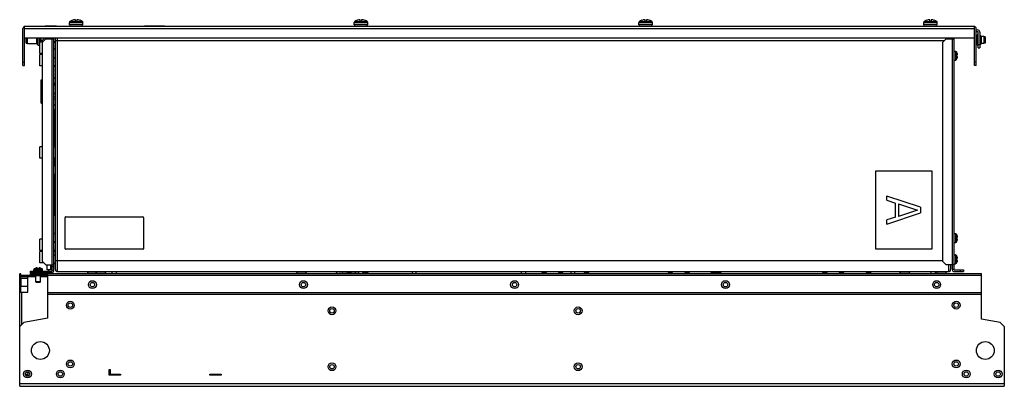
# Model space of a CAD drawing. Header units: millimetres. Extents: x 126 to 1006, y 623 to 950.
import ezdxf

# ---------------------------------------------------------------- set-up
doc = ezdxf.new("R2010")
doc.units = ezdxf.units.MM
doc.header["$LTSCALE"] = 102.550417
doc.layers.get('0').update_dxf_attribs({"linetype": 'CONTINUOUS'})

msp = doc.modelspace()

# ---------------------------------------------------------------- linework, layer by layer
at = {"color": 7, "linetype": 'Continuous'}
for p, q in [((175.72, 949.06), (175.72, 950.44)), ((176.92, 950.44), (176.92, 949.06)), ((430.22, 949.06), (430.22, 950.44)), ((431.42, 950.44), (431.42, 949.06)), ((684.72, 949.06), (684.72, 950.44)), ((685.92, 950.44), (685.92, 949.06)), ((939.22, 949.06), (939.22, 950.44)), ((940.42, 950.44), (940.42, 949.06)), ((128.72, 909.37), (128.72, 942.57)), ((130.22, 943.36), (129.88, 944.26)), ((130.22, 909.37), (130.22, 944.26)), ((130.22, 942.57), (979.22, 942.57)), ((978.92, 944.37), (130.52, 944.37)), ((148.72, 944.57), (148.72, 944.37)), ((158.72, 944.57), (148.72, 944.57)), ((149.72, 944.67), (149.72, 944.57)), ((149.72, 944.67), (157.72, 944.67)), ((157.72, 944.67), (157.72, 944.57)), ((158.72, 944.57), (158.72, 944.37)), ((170.32, 945.87), (170.32, 947.96)), ((170.32, 947.96), (182.32, 947.96)), ((182.32, 945.87), (170.32, 945.87)), ((170.76, 948.79), (176.26, 948.79)), ((170.82, 944.37), (170.82, 945.87)), ((172.92, 949.88), (172.92, 949.86)), ((175.72, 949.06), (176.92, 949.06)), ((176.26, 948.79), (176.32, 948.79)), ((176.32, 948.79), (181.87, 948.79)), ((179.72, 949.86), (179.72, 949.88)), ((181.82, 944.37), (181.82, 945.87)), ((182.32, 945.87), (182.32, 947.96)), ((237.32, 944.57), (237.32, 944.37)), ((255.32, 944.57), (237.32, 944.57)), ((255.32, 944.57), (255.32, 944.37)), ((424.82, 945.87), (424.82, 947.96)), ((424.82, 947.96), (436.82, 947.96)), ((436.82, 945.87), (424.82, 945.87)), ((425.26, 948.79), (430.76, 948.79)), ((425.32, 944.37), (425.32, 945.87)), ((427.42, 949.88), (427.42, 949.86)), ((430.22, 949.06), (431.42, 949.06)), ((430.76, 948.79), (430.82, 948.79)), ((430.82, 948.79), (436.37, 948.79)), ((434.22, 949.86), (434.22, 949.88)), ((436.32, 944.37), (436.32, 945.87)), ((436.82, 945.87), (436.82, 947.96)), ((679.32, 945.87), (679.32, 947.96)), ((679.32, 947.96), (691.32, 947.96)), ((691.32, 945.87), (679.32, 945.87)), ((679.76, 948.79), (685.26, 948.79)), ((679.82, 944.37), (679.82, 945.87)), ((681.92, 949.88), (681.92, 949.86)), ((684.72, 949.06), (685.92, 949.06)), ((685.26, 948.79), (685.32, 948.79)), ((685.32, 948.79), (690.87, 948.79)), ((688.72, 949.86), (688.72, 949.88)), ((690.82, 944.37), (690.82, 945.87)), ((691.32, 945.87), (691.32, 947.96)), ((720.98, 944.57), (720.98, 944.37)), ((720.98, 944.57), (773.98, 944.57)), ((743.48, 944.57), (743.48, 944.37)), ((743.49, 944.57), (743.49, 944.37)), ((743.99, 944.37), (743.99, 944.57)), ((763.49, 944.57), (763.49, 944.37)), ((763.99, 944.37), (763.99, 944.57)), ((773.98, 944.57), (773.98, 944.37)), ((933.82, 947.96), (945.82, 947.96)), ((933.82, 945.87), (933.82, 947.96)), ((945.82, 945.87), (933.82, 945.87)), ((934.26, 948.79), (939.76, 948.79)), ((934.32, 944.37), (934.32, 945.87)), ((936.42, 949.88), (936.42, 949.86)), ((939.22, 949.06), (940.42, 949.06)), ((939.76, 948.79), (939.82, 948.79)), ((939.82, 948.79), (945.37, 948.79)), ((943.22, 949.86), (943.22, 949.88)), ((945.32, 944.37), (945.32, 945.87)), ((945.82, 945.87), (945.82, 947.96)), ((979.56, 944.26), (979.22, 943.36)), ((979.22, 909.37), (979.22, 944.26)), ((980.72, 909.37), (980.72, 942.57)), ((130.22, 934.37), (979.22, 934.37)), ((131.72, 929.5), (131.72, 934.37)), ((132.72, 929.1), (132.72, 934.37)), ((141.28, 928.91), (141.28, 934.37)), ((142.32, 927.27), (142.32, 934.37)), ((143.82, 920.27), (143.82, 934.37)), ((144.62, 934.37), (144.62, 930.27)), ((148.42, 934.37), (146.32, 932.27)), ((149.32, 933.27), (146.32, 930.27)), ((149.32, 933.27), (156.32, 933.27)), ((150.32, 933.27), (150.32, 934.37)), ((153.32, 934.37), (153.32, 933.27)), ((154.52, 933.27), (154.52, 731.27)), ((154.82, 934.37), (154.82, 933.27)), ((156.32, 725.97), (156.32, 934.37)), ((157.82, 727.07), (157.82, 934.37)), ((159.62, 725.27), (159.62, 934.37)), ((953.92, 933.27), (950.92, 930.27)), ((953.92, 933.27), (960.92, 933.27)), ((956.02, 934.37), (956.02, 933.27)), ((957.82, 934.37), (957.82, 933.27)), ((959.12, 934.37), (959.12, 731.27)), ((959.42, 933.27), (959.42, 934.37)), ((960.92, 727.07), (960.92, 934.37)), ((980.72, 941.27), (981.92, 941.27)), ((980.72, 939.77), (981.92, 939.77)), ((982.42, 936.92), (981.62, 936.92)), ((981.62, 927.62), (981.62, 936.92)), ((982.42, 925.27), (982.42, 939.27)), ((983.92, 939.27), (983.92, 925.27)), ((984.87, 933.75), (983.92, 934.62)), ((984.87, 933.75), (984.87, 930.8)), ((985.13, 935.56), (985.13, 933.43)), ((987.62, 935.44), (985.13, 935.44)), ((988.82, 935.14), (987.62, 935.44)), ((987.62, 935.44), (987.62, 929.1)), ((988.82, 935.14), (988.82, 929.4)), ((131.72, 929.5), (132.72, 929.1)), ((132.72, 929.1), (141.28, 929.1)), ((143.82, 927.27), (142.32, 927.27)), ((146.32, 930.27), (143.82, 930.27)), ((146.32, 734.27), (146.32, 932.27)), ((156.35, 915.9), (156.35, 924.65)), ((157.82, 923.42), (156.35, 924.65)), ((157.82, 931.77), (952.42, 931.77)), ((950.92, 734.27), (950.92, 930.27)), ((982.42, 927.62), (981.62, 927.62)), ((982.42, 928.27), (983.92, 928.27)), ((982.42, 925.27), (983.92, 925.27)), ((984.87, 930.8), (983.92, 929.93)), ((985.13, 931.11), (985.13, 928.99)), ((987.62, 929.1), (985.13, 929.1)), ((988.82, 929.4), (987.62, 929.1)), ((146.32, 920.27), (143.82, 920.27)), ((143.82, 909.27), (143.82, 919.27)), ((146.32, 919.27), (143.82, 919.27)), ((157.82, 917.12), (156.35, 915.9)), ((960.92, 922.27), (962.13, 922.27)), ((962.13, 922.27), (962.13, 914.27)), ((963.78, 918.87), (962.92, 918.87)), ((962.92, 918.87), (962.92, 917.67)), ((962.92, 917.67), (963.78, 917.67)), ((962.96, 921.82), (962.96, 918.87)), ((962.96, 914.73), (962.96, 917.67)), ((963.7, 920.27), (963.74, 920.13)), ((963.86, 919.29), (963.7, 919.29)), ((963.7, 917.25), (963.86, 917.25)), ((963.74, 916.42), (963.7, 916.27)), ((963.78, 919.38), (963.71, 919.38)), ((963.78, 917.16), (963.71, 917.16)), ((963.74, 920.13), (963.78, 919.97)), ((963.74, 917.12), (963.78, 917.16)), ((963.78, 916.57), (963.74, 916.42)), ((128.72, 912.37), (130.22, 912.37)), ((128.72, 909.37), (130.22, 909.37)), ((146.32, 909.27), (143.82, 909.27)), ((960.92, 914.27), (962.13, 914.27)), ((980.72, 912.37), (979.22, 912.37)), ((980.72, 909.37), (979.22, 909.37)), ((156.32, 898.37), (157.82, 898.37)), ((156.32, 898.32), (157.82, 898.32)), ((145.12, 875.87), (145.12, 896.68)), ((145.12, 896.68), (146.32, 896.68)), ((145.12, 892.32), (146.32, 892.32)), ((145.12, 890.63), (146.32, 890.63)), ((157.82, 893.28), (156.32, 893.28)), ((156.35, 883.9), (156.35, 892.65)), ((157.82, 891.42), (156.35, 892.65)), ((145.12, 881.92), (146.32, 881.92)), ((145.12, 880.22), (146.32, 880.22)), ((157.82, 881.23), (156.32, 881.23)), ((157.82, 885.12), (156.35, 883.9)), ((145.12, 875.87), (146.32, 875.87)), ((156.32, 879.27), (157.82, 879.27)), ((157.82, 874.23), (156.32, 874.23)), ((156.32, 874.17), (157.82, 874.17)), ((157.82, 873.77), (156.32, 873.77)), ((156.62, 873.77), (156.62, 874.17)), ((157.82, 869.77), (156.32, 869.77)), ((156.62, 837.06), (156.62, 869.77)), ((143.82, 826.77), (143.82, 836.77)), ((146.32, 836.77), (143.82, 836.77)), ((146.32, 826.77), (143.82, 826.77)), ((156.35, 811.4), (156.35, 820.15)), ((157.82, 818.92), (156.35, 820.15)), ((156.62, 819.93), (156.62, 826.49)), ((157.82, 812.62), (156.35, 811.4)), ((156.62, 775.37), (156.62, 811.62)), ((890.92, 815.27), (940.92, 815.27)), ((890.92, 745.27), (890.92, 815.27)), ((940.92, 815.27), (940.92, 745.27)), ((930.92, 782.77), (900.92, 792.77)), ((900.92, 789.02), (900.92, 792.77)), ((900.92, 789.02), (908.58, 786.52)), ((908.58, 774.02), (908.58, 786.52)), ((911.13, 785.9), (928.36, 780.27)), ((911.13, 785.9), (911.13, 774.65)), ((156.62, 775.37), (157.82, 776.57)), ((900.92, 767.77), (930.92, 777.77)), ((928.36, 780.27), (911.13, 774.65)), ((930.92, 782.77), (930.92, 777.77)), ((166.32, 745.77), (166.32, 773.77)), ((166.82, 774.27), (235.82, 774.27)), ((236.32, 773.77), (236.32, 745.77)), ((908.58, 774.02), (900.92, 771.52)), ((900.92, 767.77), (900.92, 771.52)), ((156.35, 750.9), (156.35, 759.65)), ((157.82, 758.42), (156.35, 759.65)), ((960.92, 759.27), (962.13, 759.27)), ((962.13, 759.27), (962.13, 751.27)), ((962.96, 758.82), (962.96, 755.87)), ((963.7, 757.27), (963.74, 757.13)), ((963.74, 757.13), (963.78, 756.97)), ((143.82, 744.27), (143.82, 754.27)), ((146.32, 754.27), (143.82, 754.27)), ((157.82, 752.12), (156.35, 750.9)), ((960.92, 751.27), (962.13, 751.27)), ((963.78, 755.87), (962.92, 755.87)), ((962.92, 755.87), (962.92, 754.67)), ((962.92, 754.67), (963.78, 754.67)), ((962.96, 751.73), (962.96, 754.67)), ((963.86, 756.29), (963.7, 756.29)), ((963.7, 754.25), (963.86, 754.25)), ((963.74, 753.42), (963.7, 753.27)), ((963.78, 756.38), (963.71, 756.38)), ((963.78, 754.16), (963.71, 754.16)), ((963.74, 754.12), (963.78, 754.16)), ((963.78, 753.57), (963.74, 753.42)), ((146.32, 744.27), (143.82, 744.27)), ((143.82, 733.27), (143.82, 743.27)), ((146.32, 743.27), (143.82, 743.27)), ((156.35, 731.9), (156.35, 740.65)), ((157.82, 739.42), (156.35, 740.65)), ((235.82, 745.27), (166.82, 745.27)), ((940.92, 745.27), (890.92, 745.27)), ((960.92, 740.27), (962.13, 740.27)), ((962.13, 740.27), (962.13, 732.27)), ((962.96, 739.82), (962.96, 736.87)), ((147.32, 733.27), (143.82, 733.27)), ((146.32, 734.27), (149.32, 731.27)), ((149.32, 731.27), (156.32, 731.27)), ((150.32, 726.77), (150.32, 731.27)), ((153.32, 731.27), (153.32, 726.77)), ((154.82, 725.97), (154.82, 731.27)), ((157.82, 733.12), (156.35, 731.9)), ((950.92, 734.77), (157.82, 734.77)), ((950.92, 734.27), (953.92, 731.27)), ((960.92, 731.27), (953.92, 731.27)), ((956.02, 730.77), (956.02, 725.27)), ((957.82, 730.77), (957.82, 727.07)), ((959.42, 727.07), (959.42, 731.27)), ((960.92, 732.27), (962.13, 732.27)), ((963.78, 736.87), (962.92, 736.87)), ((962.92, 736.87), (962.92, 735.67)), ((962.92, 735.67), (963.78, 735.67)), ((962.96, 732.73), (962.96, 735.67)), ((963.7, 738.27), (963.74, 738.13)), ((963.86, 737.29), (963.7, 737.29)), ((963.7, 735.25), (963.86, 735.25)), ((963.74, 734.42), (963.7, 734.27)), ((963.78, 737.38), (963.71, 737.38)), ((963.78, 735.16), (963.71, 735.16)), ((963.74, 738.13), (963.78, 737.97)), ((963.74, 735.12), (963.78, 735.16)), ((963.78, 734.57), (963.74, 734.42)), ((125.82, 622.77), (125.82, 723.32)), ((126.82, 723.32), (125.82, 723.32)), ((126.82, 706.9), (126.82, 723.32)), ((139.02, 721.87), (127.32, 721.87)), ((132.97, 720.87), (132.97, 721.87)), ((135.32, 723.67), (135.32, 722.17)), ((135.32, 723.67), (985.32, 723.67)), ((150.82, 722.17), (135.32, 722.17)), ((135.42, 724.17), (135.42, 725.67)), ((135.42, 725.67), (154.52, 725.67)), ((154.52, 724.17), (135.42, 724.17)), ((138.32, 725.67), (138.32, 726.88)), ((138.32, 726.88), (146.32, 726.88)), ((138.32, 723.67), (138.32, 722.17)), ((138.42, 724.17), (138.42, 725.67)), ((138.77, 727.72), (141.72, 727.72)), ((139.02, 722.17), (139.02, 721.42)), ((140.32, 728.46), (140.46, 728.5)), ((140.32, 723.67), (140.32, 724.17)), ((140.46, 728.5), (140.62, 728.54)), ((141.21, 728.54), (141.21, 728.47)), ((141.3, 728.62), (141.3, 728.46)), ((141.72, 728.53), (141.72, 727.67)), ((141.72, 727.67), (142.92, 727.67)), ((142.92, 727.67), (142.92, 728.53)), ((145.86, 727.72), (142.92, 727.72)), ((143.33, 728.46), (143.33, 728.62)), ((143.43, 728.54), (143.43, 728.47)), ((143.47, 728.5), (143.43, 728.54)), ((144.02, 728.54), (144.17, 728.5)), ((144.17, 728.5), (144.32, 728.46)), ((144.32, 723.67), (144.32, 724.17)), ((145.62, 722.17), (145.62, 721.42)), ((985.32, 721.87), (145.62, 721.87)), ((146.32, 724.17), (146.32, 726.88)), ((149.32, 725.67), (149.32, 724.17)), ((153.32, 726.77), (150.32, 726.77)), ((150.82, 683.68), (150.82, 723.67)), ((151.82, 725.67), (151.82, 726.77)), ((154.82, 729.97), (156.32, 729.97)), ((154.82, 726.47), (156.32, 726.47)), ((159.62, 725.27), (956.02, 725.27)), ((186.91, 723.67), (186.39, 725.08)), ((186.39, 725.08), (202.74, 725.08)), ((194.41, 723.67), (193.89, 725.08)), ((202.23, 723.67), (202.74, 725.08)), ((208.32, 723.67), (208.32, 725.27)), ((212.32, 723.67), (212.32, 725.27)), ((373.91, 723.67), (373.39, 725.08)), ((373.39, 725.08), (382.24, 725.08)), ((381.73, 723.67), (382.24, 725.08)), ((409.69, 724.75), (408.7, 723.76)), ((410.96, 723.77), (418.06, 723.77)), ((418.84, 724.62), (417.97, 723.67)), ((418.84, 724.62), (421.79, 724.62)), ((421.79, 724.62), (422.66, 723.67)), ((422.57, 723.77), (428.92, 723.77)), ((425.82, 723.77), (425.82, 725.27)), ((428.82, 723.77), (428.82, 725.27)), ((432.83, 724.62), (431.97, 723.67)), ((432.83, 724.62), (436.79, 724.62)), ((435.79, 724.62), (436.65, 723.67)), ((436.79, 724.62), (437.66, 723.67)), ((476.98, 723.67), (476.89, 725.27)), ((479.89, 725.27), (479.97, 723.67)), ((574.32, 723.67), (574.32, 725.27)), ((578.32, 723.67), (578.32, 725.27)), ((593.1, 724.62), (592.23, 723.67)), ((593.1, 724.62), (596.05, 724.62)), ((596.05, 724.62), (596.92, 723.67)), ((607.84, 724.62), (606.97, 723.67)), ((607.84, 724.62), (610.79, 724.62)), ((610.79, 724.62), (611.66, 723.67)), ((618.66, 723.67), (618.74, 725.27)), ((621.74, 725.27), (621.65, 723.67)), ((630.84, 724.62), (629.97, 723.67)), ((630.84, 724.62), (633.79, 724.62)), ((633.79, 724.62), (634.66, 723.67)), ((705.84, 724.62), (704.97, 723.67)), ((705.84, 724.62), (708.79, 724.62)), ((708.79, 724.62), (709.66, 723.67)), ((720.84, 724.62), (719.97, 723.67)), ((720.84, 724.62), (723.79, 724.62)), ((723.79, 724.62), (724.66, 723.67)), ((744.21, 724.37), (747.8, 724.37)), ((744.21, 723.67), (744.21, 724.37)), ((744.39, 724.37), (744.39, 723.67)), ((746.51, 724.37), (746.51, 723.67)), ((748.62, 724.37), (752.21, 724.37)), ((749.91, 724.37), (749.91, 723.67)), ((752.02, 724.37), (752.02, 723.67)), ((752.21, 724.37), (752.21, 723.67)), ((843.84, 724.62), (842.97, 723.67)), ((843.84, 724.62), (846.79, 724.62)), ((846.79, 724.62), (847.66, 723.67)), ((858.84, 724.62), (857.97, 723.67)), ((858.84, 724.62), (861.79, 724.62)), ((861.79, 724.62), (862.66, 723.67)), ((882.84, 724.62), (881.97, 723.67)), ((882.84, 724.62), (885.79, 724.62)), ((885.79, 724.62), (886.66, 723.67)), ((912.39, 725.08), (921.24, 725.08)), ((912.91, 723.67), (912.39, 725.08)), ((920.73, 723.67), (921.24, 725.08)), ((940.32, 723.67), (940.32, 725.27)), ((944.32, 723.67), (944.32, 725.27)), ((945.39, 725.08), (954.24, 725.08)), ((945.91, 723.67), (945.39, 725.08)), ((953.73, 723.67), (954.24, 725.08)), ((960.92, 727.27), (959.42, 727.27)), ((961.22, 726.77), (969.42, 726.77)), ((961.22, 725.27), (969.42, 725.27)), ((966.42, 726.77), (966.42, 725.27)), ((969.42, 726.77), (969.42, 725.27)), ((985.32, 682.89), (985.32, 723.67)), ((125.82, 715.82), (126.82, 715.82)), ((126.82, 719.08), (127.02, 719.08)), ((127.02, 712.26), (127.02, 719.38)), ((127.02, 719.38), (133.17, 719.38)), ((127.32, 720.87), (140.32, 720.87)), ((133.17, 706.9), (133.17, 720.87)), ((145.62, 721.42), (139.02, 721.42)), ((140.32, 716.05), (140.32, 721.42)), ((140.69, 715.67), (140.32, 716.05)), ((144.32, 716.05), (140.32, 716.05)), ((143.94, 715.67), (140.69, 715.67)), ((143.94, 715.67), (144.32, 716.05)), ((144.32, 716.05), (144.32, 721.42)), ((144.32, 720.87), (150.82, 720.87)), ((126.82, 709.9), (125.82, 709.9)), ((125.82, 708.9), (126.82, 708.9)), ((125.82, 706.9), (133.17, 706.9)), ((126.82, 712.56), (127.02, 712.56)), ((127.02, 712.26), (133.17, 712.26)), ((127.82, 678.27), (127.82, 706.9)), ((150.82, 706.67), (985.32, 706.67)), ((150.82, 705.22), (985.32, 705.22)), ((129.46, 679.92), (125.82, 676.27)), ((150.82, 683.68), (129.46, 679.92)), ((1002.17, 679.92), (985.32, 682.89)), ((1005.82, 676.27), (1002.17, 679.92)), ((1005.82, 676.27), (1005.82, 622.77)), ((133.17, 635.06), (131.54, 635.06)), ((133.17, 635.72), (133.17, 631.82)), ((205.82, 632.77), (205.82, 637.77)), ((205.82, 637.77), (206.82, 637.77)), ((206.82, 637.77), (206.82, 633.77)), ((206.82, 633.77), (215.82, 633.77)), ((215.82, 633.77), (215.82, 632.77)), ((295.82, 632.77), (295.82, 633.77)), ((295.82, 633.77), (305.82, 633.77)), ((305.82, 633.77), (305.82, 632.77)), ((1005.82, 625.07), (125.82, 625.07)), ((130.87, 633.52), (133.17, 633.52)), ((133.17, 633.12), (130.96, 633.12)), ((215.82, 632.77), (205.82, 632.77)), ((305.82, 632.77), (295.82, 632.77)), ((125.82, 622.77), (1005.82, 622.77))]:
    msp.add_line(p, q, dxfattribs=at)
for centre, radius in [((190.82, 713.67), 3.5), ((190.82, 713.67), 2), ((379.42, 713.67), 3.5), ((379.42, 713.67), 2), ((568.12, 713.67), 3.5), ((568.12, 713.67), 2), ((756.62, 713.67), 3.5), ((756.62, 713.67), 2), ((945.32, 713.67), 3.5), ((945.32, 713.67), 2), ((171.12, 695.27), 3.5), ((171.12, 695.27), 2), ((962.82, 695.27), 3.5), ((962.82, 695.27), 2), ((404.92, 690.27), 3.5), ((404.92, 690.27), 2), ((624.92, 690.27), 3.5), ((624.92, 690.27), 2), ((144.32, 654.77), 8), ((988.82, 654.77), 8), ((171.12, 642.77), 3.5), ((171.12, 642.77), 2), ((404.92, 640.27), 3.5), ((624.92, 640.27), 3.5), ((962.82, 642.77), 3.5), ((962.82, 642.77), 2), ((132.82, 633.77), 3.5), ((132.82, 633.77), 2), ((162.12, 633.77), 3.5), ((162.12, 633.77), 2), ((404.92, 640.27), 2), ((624.92, 640.27), 2), ((971.82, 633.77), 3.5), ((971.82, 633.77), 2), ((1000.32, 633.77), 3.5), ((1000.32, 633.77), 2)]:
    msp.add_circle(centre, radius, dxfattribs=at)
for centre, radius, start, end in [((176.32, 940.47), 9.99, 93.44404, 109.9023), ((176.32, 940.47), 9.99, 70.0977, 86.55596), ((430.82, 940.47), 9.99, 93.44404, 109.9023), ((430.82, 940.47), 9.99, 70.0977, 86.55596), ((685.32, 940.47), 9.99, 93.44404, 109.9023), ((685.32, 940.47), 9.99, 70.0977, 86.55596), ((939.82, 940.47), 9.99, 93.44404, 109.9023), ((939.82, 940.47), 9.99, 70.0977, 86.55596), ((130.52, 942.57), 1.8, 90, 180), ((171.32, 947.96), 1, 123.74899, 180), ((176.32, 940.47), 10, 109.87687, 123.74899), ((176.32, 940.47), 10, 56.25101, 70.12313), ((181.32, 947.96), 1, 0, 56.25101), ((425.82, 947.96), 1, 123.74899, 180), ((430.82, 940.47), 10, 109.87687, 123.74899), ((430.82, 940.47), 10, 56.25101, 70.12313), ((435.82, 947.96), 1, 0, 56.25101), ((680.32, 947.96), 1, 123.74899, 180), ((685.32, 940.47), 10, 109.87687, 123.74899), ((685.32, 940.47), 10, 56.25101, 70.12313), ((690.32, 947.96), 1, 0, 56.25101), ((934.82, 947.96), 1, 123.74899, 180), ((939.82, 940.47), 10, 109.87687, 123.74899), ((939.82, 940.47), 10, 56.25101, 70.12313), ((944.82, 947.96), 1, 0, 56.25101), ((978.92, 942.57), 1.8, 0, 90), ((981.92, 939.27), 2, 0, 90), ((981.92, 939.27), 0.5, 0, 90), ((984.52, 935.56), 0.612, 0, 171.15825), ((983.52, 932.27), 2, 312.42772, 47.57228), ((141.82, 928.91), 0.536, 180, 343.32759), ((157.52, 929.77), 1.2, 70.55713, 179.24914), ((984.52, 928.99), 0.612, 188.84175, 360), ((962.13, 921.27), 1, 33.05573, 90), ((957.52, 918.27), 6.5, 17.92021, 33.05573), ((957.52, 918.27), 6.5, 326.94427, 342.07979), ((964.45, 917.27), 0.754, 179.97978, 181.63199), ((959.44, 918.79), 4.5, 13.41517, 15.18743), ((959.43, 917.76), 4.51, 344.81515, 346.58302), ((959.72, 918.86), 4.21, 12.75585, 13.4083), ((959.71, 917.69), 4.22, 346.58682, 347.23849), ((960.04, 918.93), 3.89, 11.70063, 12.763), ((960.07, 917.61), 3.85, 347.23117, 348.30301), ((960.46, 919.02), 3.45, 10.74647, 11.70061), ((960.46, 917.53), 3.45, 348.30452, 349.25737), ((960.86, 919.1), 3.05, 9.95071, 10.74431), ((960.8, 917.46), 3.11, 349.26188, 349.86694), ((960.99, 917.43), 2.92, 349.87111, 350.05652), ((962.67, 919.35), 1.22, 4.59562, 5.23119), ((963.68, 919.37), 0.21, 351.12477, 353.69006), ((963.68, 917.18), 0.21, 6.30813, 8.87751), ((962.67, 917.2), 1.22, 354.77157, 355.40687), ((157.52, 909.77), 1.2, 180.75086, 289.44287), ((962.13, 915.27), 1, 270, 326.94427), ((157.52, 836.27), 1.2, 70.55713, 179.24914), ((157.52, 827.27), 1.2, 180.75086, 289.44287), ((182.3, 719.21), 61.75, 114.57487, 114.88761), ((166.82, 773.77), 0.5, 90, 180), ((235.82, 773.77), 0.5, 0, 90), ((962.13, 758.27), 1, 33.05573, 90), ((957.52, 755.27), 6.5, 17.92021, 33.05573), ((959.44, 755.79), 4.5, 13.41517, 15.18743), ((959.72, 755.86), 4.21, 12.75585, 13.4083), ((962.13, 752.27), 1, 270, 326.94427), ((957.52, 755.27), 6.5, 326.94427, 342.07979), ((964.45, 754.27), 0.754, 179.97978, 181.63199), ((959.43, 754.76), 4.51, 344.81515, 346.58302), ((959.71, 754.69), 4.22, 346.58682, 347.23849), ((960.04, 755.93), 3.89, 11.70063, 12.763), ((960.07, 754.61), 3.85, 347.23117, 348.30301), ((960.46, 756.02), 3.45, 10.74647, 11.70061), ((960.46, 754.53), 3.45, 348.30452, 349.25737), ((960.86, 756.1), 3.05, 9.95071, 10.74431), ((960.8, 754.46), 3.11, 349.26188, 349.86694), ((960.99, 754.43), 2.92, 349.87111, 350.05652), ((962.67, 756.35), 1.22, 4.59562, 5.23119), ((963.68, 756.37), 0.21, 351.12477, 353.69006), ((963.68, 754.18), 0.21, 6.30813, 8.87751), ((962.67, 754.2), 1.22, 354.77157, 355.40687), ((157.52, 744.77), 1.2, 180.75086, 289.44287), ((157.52, 742.77), 1.2, 121.22904, 179.24914), ((166.82, 745.77), 0.5, 180, 270), ((235.82, 745.77), 0.5, 270, 360), ((962.13, 739.27), 1, 33.05573, 90), ((957.52, 736.27), 6.5, 17.92021, 33.05573), ((157.52, 733.77), 1.2, 250.47483, 289.44287), ((962.13, 733.27), 1, 270, 326.94427), ((957.52, 736.27), 6.5, 326.94427, 342.07979), ((964.45, 735.27), 0.754, 179.97978, 181.63199), ((959.44, 736.79), 4.5, 13.41517, 15.18743), ((959.43, 735.76), 4.51, 344.81515, 346.58302), ((959.72, 736.86), 4.21, 12.75585, 13.4083), ((959.71, 735.69), 4.22, 346.58682, 347.23849), ((960.04, 736.93), 3.89, 11.70063, 12.763), ((960.07, 735.61), 3.85, 347.23117, 348.30301), ((960.46, 737.02), 3.45, 10.74647, 11.70061), ((960.46, 735.53), 3.45, 348.30452, 349.25737), ((960.86, 737.1), 3.05, 9.95071, 10.74431), ((960.8, 735.46), 3.11, 349.26188, 349.86694), ((960.99, 735.43), 2.92, 349.87111, 350.05652), ((962.67, 737.35), 1.22, 4.59562, 5.23119), ((963.68, 737.37), 0.21, 351.12477, 353.69006), ((963.68, 735.18), 0.21, 6.30813, 8.87751), ((962.67, 735.2), 1.22, 354.77157, 355.40687), ((127.32, 720.37), 1.5, 90, 106.8202), ((139.32, 726.88), 1, 123.05573, 180), ((142.32, 722.27), 6.5, 107.92021, 123.05573), ((141.8, 724.2), 4.5, 103.41517, 105.18743), ((141.73, 724.48), 4.21, 102.75585, 103.4083), ((141.66, 724.79), 3.89, 101.70063, 102.763), ((141.57, 725.22), 3.45, 100.74647, 101.70061), ((141.49, 725.61), 3.05, 99.95071, 100.74431), ((141.24, 727.43), 1.22, 94.59562, 95.23119), ((141.22, 728.43), 0.21, 81.12477, 83.69006), ((143.32, 729.21), 0.754, 269.97978, 271.63199), ((143.41, 728.44), 0.21, 96.30813, 98.87751), ((143.39, 727.43), 1.22, 84.77157, 85.40687), ((143.13, 725.56), 3.11, 79.26188, 79.86694), ((143.16, 725.74), 2.92, 79.87111, 80.05652), ((143.06, 725.22), 3.45, 78.30452, 79.25737), ((142.98, 724.83), 3.85, 77.23117, 78.30301), ((142.9, 724.47), 4.22, 76.58682, 77.23849), ((142.83, 724.18), 4.51, 74.81515, 76.58302), ((142.32, 722.27), 6.5, 56.94427, 72.07979), ((145.32, 726.88), 1, 0, 56.94427), ((154.52, 725.97), 1.8, 270, 360), ((154.52, 725.97), 0.3, 270, 360), ((159.62, 727.07), 1.8, 180, 270), ((414.22, 721.47), 2.3, 90, 96.96217), ((748.21, 726.02), 1.7, 206.56511, 333.43554), ((748.21, 726.02), 1.25, 220.84279, 319.13936), ((956.02, 727.07), 1.8, 270, 360), ((961.22, 727.07), 1.8, 180, 270), ((961.22, 727.07), 0.3, 180, 270), ((127.32, 720.37), 0.5, 90, 180)]:
    msp.add_arc(centre, radius, start, end, dxfattribs=at)
for points in [[(130.52, 944.37), (130.41, 944.37), (130.3, 944.32), (130.22, 944.26)], [(979.22, 944.26), (979.16, 944.3), (979.09, 944.34), (979.02, 944.36)], [(963.88, 919.3), (963.88, 919.31), (963.88, 919.31), (963.88, 919.31)], [(963.88, 917.23), (963.88, 917.24), (963.88, 917.24), (963.88, 917.24)], [(156.34, 774.37), (156.38, 774.72), (156.5, 775.05), (156.62, 775.37)], [(963.88, 756.3), (963.88, 756.31), (963.88, 756.31), (963.88, 756.31)], [(963.88, 754.23), (963.88, 754.24), (963.88, 754.24), (963.88, 754.24)], [(963.88, 737.3), (963.88, 737.31), (963.88, 737.31), (963.88, 737.31)], [(963.88, 735.23), (963.88, 735.24), (963.88, 735.24), (963.88, 735.24)], [(141.29, 728.63), (141.28, 728.64), (141.28, 728.64), (141.27, 728.64)], [(143.36, 728.64), (143.35, 728.64), (143.35, 728.64), (143.35, 728.63)]]:
    msp.add_open_spline(points, degree=3, dxfattribs=at)
for points, knots in [([(979.02, 944.36), (979, 944.36), (978.97, 944.37), (978.93, 944.37), (978.92, 944.37)], [0, 0, 0, 0, 0.504331, 1, 1, 1, 1]), ([(963.74, 919.42), (963.73, 919.42), (963.71, 919.39), (963.7, 919.35), (963.7, 919.32), (963.7, 919.3)], [0, 0, 0, 0, 0.314054, 0.611517, 1, 1, 1, 1]), ([(963.7, 919.3), (963.7, 919.26), (963.7, 919.18), (963.72, 919.07), (963.74, 918.96), (963.76, 918.9), (963.78, 918.87)], [0, 0, 0, 0, 0.255954, 0.535966, 0.795924, 1, 1, 1, 1]), ([(963.78, 917.67), (963.77, 917.65), (963.74, 917.59), (963.71, 917.46), (963.7, 917.35), (963.7, 917.27)], [0, 0, 0, 0, 0.201541, 0.457293, 1, 1, 1, 1]), ([(963.7, 917.25), (963.7, 917.23), (963.7, 917.2), (963.71, 917.16), (963.73, 917.12), (963.74, 917.12)], [0, 0, 0, 0, 0.389023, 0.68683, 1, 1, 1, 1]), ([(963.78, 919.38), (963.78, 919.39), (963.77, 919.41), (963.75, 919.42), (963.74, 919.42)], [0, 0, 0, 0, 0.621626, 1, 1, 1, 1]), ([(963.86, 919.29), (963.85, 919.29), (963.84, 919.3), (963.81, 919.33), (963.8, 919.36), (963.78, 919.38)], [0, 0, 0, 0, 0.135226, 0.342168, 1, 1, 1, 1]), ([(963.86, 917.25), (963.85, 917.25), (963.84, 917.25), (963.81, 917.22), (963.8, 917.19), (963.78, 917.16)], [0, 0, 0, 0, 0.135167, 0.342032, 1, 1, 1, 1]), ([(963.88, 919.46), (963.88, 919.47), (963.88, 919.53), (963.87, 919.58), (963.86, 919.62)], [0, 0, 0, 0, 0.224754, 1, 1, 1, 1]), ([(963.86, 919.29), (963.86, 919.29), (963.87, 919.29), (963.87, 919.3), (963.88, 919.3)], [0, 0, 0, 0, 0.22954, 1, 1, 1, 1]), ([(963.88, 917.24), (963.88, 917.25), (963.87, 917.25), (963.86, 917.25), (963.86, 917.25)], [0, 0, 0, 0, 0.298415, 1, 1, 1, 1]), ([(963.86, 916.92), (963.86, 916.94), (963.87, 916.99), (963.88, 917.05), (963.88, 917.09)], [0, 0, 0, 0, 0.273583, 1, 1, 1, 1]), ([(963.88, 919.31), (963.88, 919.32), (963.88, 919.32), (963.88, 919.33), (963.88, 919.33)], [0, 0, 0, 0, 0.225865, 1, 1, 1, 1]), ([(963.88, 917.21), (963.88, 917.22), (963.88, 917.22), (963.88, 917.23), (963.88, 917.23)], [0, 0, 0, 0, 0.274537, 1, 1, 1, 1]), ([(963.89, 919.34), (963.89, 919.35), (963.89, 919.38), (963.89, 919.42), (963.89, 919.45)], [0, 0, 0, 0, 0.201893, 1, 1, 1, 1]), ([(963.89, 917.1), (963.89, 917.11), (963.89, 917.14), (963.89, 917.18), (963.89, 917.2)], [0, 0, 0, 0, 0.297288, 1, 1, 1, 1]), ([(963.74, 756.42), (963.73, 756.42), (963.71, 756.39), (963.7, 756.35), (963.7, 756.32), (963.7, 756.3)], [0, 0, 0, 0, 0.314054, 0.611517, 1, 1, 1, 1]), ([(963.7, 756.3), (963.7, 756.26), (963.7, 756.18), (963.72, 756.07), (963.74, 755.96), (963.76, 755.9), (963.78, 755.87)], [0, 0, 0, 0, 0.255954, 0.535966, 0.795924, 1, 1, 1, 1]), ([(963.78, 754.67), (963.77, 754.65), (963.74, 754.59), (963.71, 754.46), (963.7, 754.35), (963.7, 754.27)], [0, 0, 0, 0, 0.201541, 0.457293, 1, 1, 1, 1]), ([(963.7, 754.25), (963.7, 754.23), (963.7, 754.2), (963.71, 754.16), (963.73, 754.12), (963.74, 754.12)], [0, 0, 0, 0, 0.389023, 0.68683, 1, 1, 1, 1]), ([(963.78, 756.38), (963.78, 756.39), (963.77, 756.41), (963.75, 756.42), (963.74, 756.42)], [0, 0, 0, 0, 0.621626, 1, 1, 1, 1]), ([(963.86, 756.29), (963.85, 756.29), (963.84, 756.3), (963.81, 756.33), (963.8, 756.36), (963.78, 756.38)], [0, 0, 0, 0, 0.135226, 0.342168, 1, 1, 1, 1]), ([(963.86, 754.25), (963.85, 754.25), (963.84, 754.25), (963.81, 754.22), (963.8, 754.19), (963.78, 754.16)], [0, 0, 0, 0, 0.135167, 0.342032, 1, 1, 1, 1]), ([(963.88, 756.46), (963.88, 756.47), (963.88, 756.53), (963.87, 756.58), (963.86, 756.62)], [0, 0, 0, 0, 0.224754, 1, 1, 1, 1]), ([(963.86, 756.29), (963.86, 756.29), (963.87, 756.29), (963.87, 756.3), (963.88, 756.3)], [0, 0, 0, 0, 0.22954, 1, 1, 1, 1]), ([(963.88, 754.24), (963.88, 754.25), (963.87, 754.25), (963.86, 754.25), (963.86, 754.25)], [0, 0, 0, 0, 0.298415, 1, 1, 1, 1]), ([(963.86, 753.92), (963.86, 753.94), (963.87, 753.99), (963.88, 754.05), (963.88, 754.09)], [0, 0, 0, 0, 0.273583, 1, 1, 1, 1]), ([(963.88, 756.31), (963.88, 756.32), (963.88, 756.32), (963.88, 756.33), (963.88, 756.33)], [0, 0, 0, 0, 0.225865, 1, 1, 1, 1]), ([(963.88, 754.21), (963.88, 754.22), (963.88, 754.22), (963.88, 754.23), (963.88, 754.23)], [0, 0, 0, 0, 0.274537, 1, 1, 1, 1]), ([(963.89, 756.34), (963.89, 756.35), (963.89, 756.38), (963.89, 756.42), (963.89, 756.45)], [0, 0, 0, 0, 0.201893, 1, 1, 1, 1]), ([(963.89, 754.1), (963.89, 754.11), (963.89, 754.14), (963.89, 754.18), (963.89, 754.2)], [0, 0, 0, 0, 0.297288, 1, 1, 1, 1]), ([(963.74, 737.42), (963.73, 737.42), (963.71, 737.39), (963.7, 737.35), (963.7, 737.32), (963.7, 737.3)], [0, 0, 0, 0, 0.314054, 0.611517, 1, 1, 1, 1]), ([(963.7, 737.3), (963.7, 737.26), (963.7, 737.18), (963.72, 737.07), (963.74, 736.96), (963.76, 736.9), (963.78, 736.87)], [0, 0, 0, 0, 0.255954, 0.535966, 0.795924, 1, 1, 1, 1]), ([(963.78, 735.67), (963.77, 735.65), (963.74, 735.59), (963.71, 735.46), (963.7, 735.35), (963.7, 735.27)], [0, 0, 0, 0, 0.201541, 0.457293, 1, 1, 1, 1]), ([(963.7, 735.25), (963.7, 735.23), (963.7, 735.2), (963.71, 735.16), (963.73, 735.12), (963.74, 735.12)], [0, 0, 0, 0, 0.389023, 0.68683, 1, 1, 1, 1]), ([(963.78, 737.38), (963.78, 737.39), (963.77, 737.41), (963.75, 737.42), (963.74, 737.42)], [0, 0, 0, 0, 0.621626, 1, 1, 1, 1]), ([(963.86, 737.29), (963.85, 737.29), (963.84, 737.3), (963.81, 737.33), (963.8, 737.36), (963.78, 737.38)], [0, 0, 0, 0, 0.135226, 0.342168, 1, 1, 1, 1]), ([(963.86, 735.25), (963.85, 735.25), (963.84, 735.25), (963.81, 735.22), (963.8, 735.19), (963.78, 735.16)], [0, 0, 0, 0, 0.135167, 0.342032, 1, 1, 1, 1]), ([(963.88, 737.46), (963.88, 737.47), (963.88, 737.53), (963.87, 737.58), (963.86, 737.62)], [0, 0, 0, 0, 0.224754, 1, 1, 1, 1]), ([(963.86, 737.29), (963.86, 737.29), (963.87, 737.29), (963.87, 737.3), (963.88, 737.3)], [0, 0, 0, 0, 0.22954, 1, 1, 1, 1]), ([(963.88, 735.24), (963.88, 735.25), (963.87, 735.25), (963.86, 735.25), (963.86, 735.25)], [0, 0, 0, 0, 0.298415, 1, 1, 1, 1]), ([(963.86, 734.92), (963.86, 734.94), (963.87, 734.99), (963.88, 735.05), (963.88, 735.09)], [0, 0, 0, 0, 0.273583, 1, 1, 1, 1]), ([(963.88, 737.31), (963.88, 737.32), (963.88, 737.32), (963.88, 737.33), (963.88, 737.33)], [0, 0, 0, 0, 0.225865, 1, 1, 1, 1]), ([(963.88, 735.21), (963.88, 735.22), (963.88, 735.22), (963.88, 735.23), (963.88, 735.23)], [0, 0, 0, 0, 0.274537, 1, 1, 1, 1]), ([(963.89, 737.34), (963.89, 737.35), (963.89, 737.38), (963.89, 737.42), (963.89, 737.45)], [0, 0, 0, 0, 0.201893, 1, 1, 1, 1]), ([(963.89, 735.1), (963.89, 735.11), (963.89, 735.14), (963.89, 735.18), (963.89, 735.2)], [0, 0, 0, 0, 0.297288, 1, 1, 1, 1]), ([(141.13, 728.64), (141.12, 728.64), (141.06, 728.63), (141.01, 728.63), (140.97, 728.62)], [0, 0, 0, 0, 0.224754, 1, 1, 1, 1]), ([(141.25, 728.64), (141.24, 728.64), (141.2, 728.65), (141.17, 728.65), (141.14, 728.64)], [0, 0, 0, 0, 0.201893, 1, 1, 1, 1]), ([(141.21, 728.54), (141.2, 728.53), (141.18, 728.52), (141.17, 728.51), (141.17, 728.5)], [0, 0, 0, 0, 0.621626, 1, 1, 1, 1]), ([(141.17, 728.5), (141.17, 728.48), (141.2, 728.47), (141.24, 728.46), (141.27, 728.46), (141.29, 728.46)], [0, 0, 0, 0, 0.314054, 0.611517, 1, 1, 1, 1]), ([(141.3, 728.62), (141.3, 728.61), (141.29, 728.6), (141.26, 728.57), (141.23, 728.55), (141.21, 728.54)], [0, 0, 0, 0, 0.135226, 0.342168, 1, 1, 1, 1]), ([(141.27, 728.64), (141.27, 728.64), (141.27, 728.64), (141.26, 728.64), (141.26, 728.64)], [0, 0, 0, 0, 0.225865, 1, 1, 1, 1]), ([(141.3, 728.62), (141.3, 728.62), (141.3, 728.63), (141.29, 728.63), (141.29, 728.63)], [0, 0, 0, 0, 0.22954, 1, 1, 1, 1]), ([(141.29, 728.46), (141.33, 728.46), (141.41, 728.46), (141.52, 728.48), (141.63, 728.5), (141.69, 728.52), (141.72, 728.53)], [0, 0, 0, 0, 0.255954, 0.535966, 0.795924, 1, 1, 1, 1]), ([(142.92, 728.53), (142.94, 728.52), (143, 728.5), (143.13, 728.47), (143.24, 728.46), (143.32, 728.46)], [0, 0, 0, 0, 0.201541, 0.457293, 1, 1, 1, 1]), ([(143.35, 728.63), (143.34, 728.63), (143.34, 728.63), (143.33, 728.62), (143.33, 728.62)], [0, 0, 0, 0, 0.298415, 1, 1, 1, 1]), ([(143.33, 728.62), (143.33, 728.61), (143.34, 728.6), (143.37, 728.57), (143.4, 728.55), (143.43, 728.54)], [0, 0, 0, 0, 0.135167, 0.342032, 1, 1, 1, 1]), ([(143.34, 728.46), (143.36, 728.46), (143.39, 728.46), (143.43, 728.47), (143.47, 728.48), (143.47, 728.5)], [0, 0, 0, 0, 0.389023, 0.68683, 1, 1, 1, 1]), ([(143.38, 728.64), (143.37, 728.64), (143.37, 728.64), (143.36, 728.64), (143.36, 728.64)], [0, 0, 0, 0, 0.274537, 1, 1, 1, 1]), ([(143.49, 728.64), (143.48, 728.64), (143.44, 728.65), (143.41, 728.65), (143.38, 728.64)], [0, 0, 0, 0, 0.297288, 1, 1, 1, 1]), ([(143.67, 728.62), (143.65, 728.62), (143.6, 728.63), (143.54, 728.64), (143.5, 728.64)], [0, 0, 0, 0, 0.273583, 1, 1, 1, 1])]:
    msp.add_open_spline(points, degree=3, knots=knots, dxfattribs=at)

doc.saveas('drawing.dxf')
